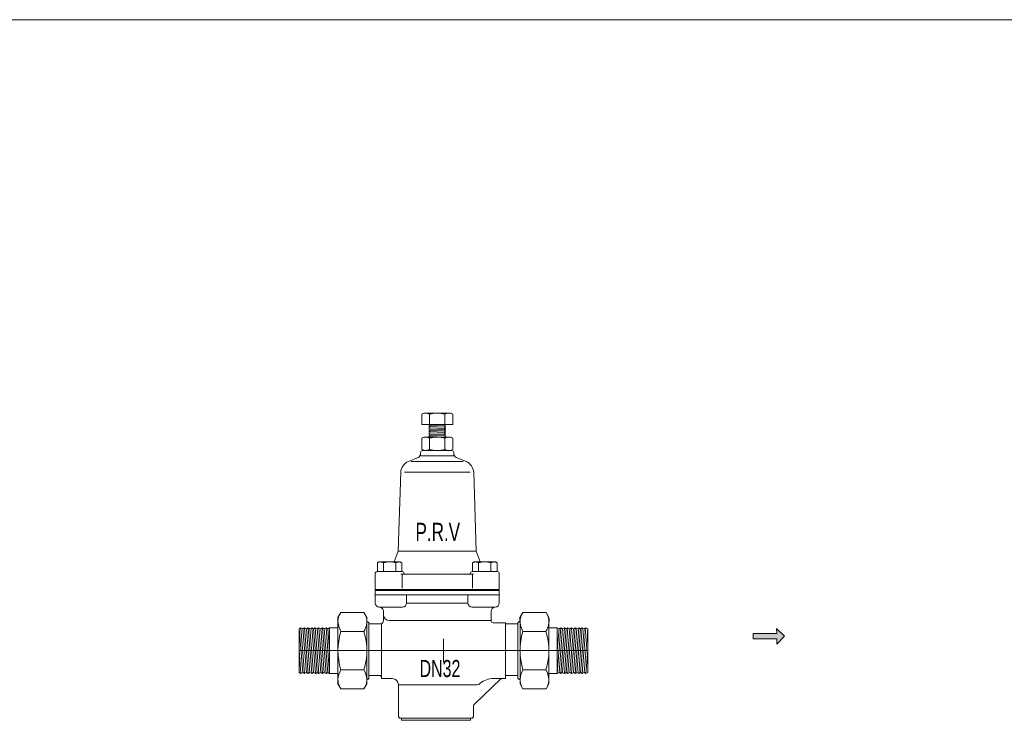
# Model space of a CAD drawing. Header units: millimetres. Extents: x 2339 to 23224, y 1509 to 18979.
# Tile 94 of 124: x 15357 to 16138, y 12654 to 13209. Entities that reach past the tile are written whole.
import ezdxf

# ---------------------------------------------------------------- set-up
doc = ezdxf.new("R2010")
doc.units = ezdxf.units.MM
doc.set_wipeout_variables(frame=1)
doc.layers.get('0').update_dxf_attribs({"lineweight": 0})
doc.styles.add('DISOCP', font='disocp.shx', dxfattribs={"width": 0.6})

# ---------------------------------------------------------------- blocks, each defined once
blk = doc.blocks.new('*U78')
h = blk.add_hatch(color=256)
h.set_gradient(color1=(0, 0, 255), rotation=180, tint=1)
h.paths.add_polyline_path([(0, 0), (-0.25, -0.25), (-0.25, -0.085), (-1, -0.085), (-1, 0.085), (-0.25, 0.085), (-0.25, 0.25)])
blk.add_lwpolyline([(0, 0), (-0.25, -0.25), (-0.25, -0.085), (-1, -0.085), (-1, 0.085), (-0.25, 0.085), (-0.25, 0.25)], close=True)
blk = doc.blocks.new('*U257')
at = {"xscale": 14.59459459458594, "yscale": 14.59459459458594, "zscale": 14.59459459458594}
blk.add_blockref('*U78', (159.08, 6.68), dxfattribs=at)
blk.add_wipeout([(-19.59, -32.47), (-19.59, -31.5), (-20.04, -31.5), (-20.73, -31.22), (-21.01, -30.54), (-21.01, -15.92), (-21.86, -13.88), (-23.9, -13.03), (-28.95, -13.03), (-28.95, -12.55), (-29.23, -11.86), (-29.92, -11.58), (-34.74, -11.58), (-34.74, -13), (-35.26, -13.51), (-35.71, -13.06), (-35.71, -15.44), (-37.09, -17.83), (-47.84, -17.83), (-49.22, -15.44), (-49.22, -10.62), (-66.45, -10.62), (-67.28, -10.13), (-67.28, 10.13), (-66.45, 10.62), (-49.22, 10.62), (-49.22, 15.44), (-47.84, 17.83), (-37.09, 17.83), (-35.71, 15.44), (-35.71, 13.06), (-35.26, 13.51), (-34.74, 13), (-34.74, 12.55), (-28.95, 12.55), (-28.25, 13.11), (-28, 13.93), (-28, 16.89), (-28, 18.34), (-28.56, 19.7), (-29.81, 20.27), (-31.28, 20.83), (-31.85, 22.2), (-31.85, 35.86), (-31.56, 36.54), (-30.88, 36.83), (-30.83, 40.92), (-30.06, 41.36), (-22.94, 41.36), (-21.11, 46.4), (-19.9, 83.19), (-18.84, 86.2), (-16.35, 88.18), (-10.94, 90.79), (-10.62, 92.34), (-10.13, 93.87), (-10.13, 99.02), (-9.16, 99.58), (-6.61, 99.58), (-6.75, 105.35), (-10.14, 105.47), (-10.14, 110.22), (-9.17, 110.78), (3.38, 110.78), (4.35, 110.22), (4.35, 105.47), (0.97, 105.47), (0.97, 99.58), (3.37, 99.58), (4.34, 99.02), (4.34, 93.87), (4.15, 93.26), (4.54, 93.02), (4.83, 92.34), (4.93, 91.22), (5.4, 90.49), (6.31, 89.96), (11.06, 87.98), (12.76, 86.57), (13.95, 84.24), (14.13, 82.66), (15.32, 46.4), (17.15, 41.36), (24.27, 41.36), (25.04, 40.92), (25.09, 36.83), (25.77, 36.54), (26.06, 35.86), (26.06, 22.2), (25.49, 20.83), (24.02, 20.27), (22.56, 19.45), (22.21, 18.34), (22.21, 13.99), (22.49, 13.31), (23.17, 13.03), (28.95, 13.03), (28.95, 12.55), (34.74, 12.55), (34.74, 13), (35.26, 13.51), (35.71, 13.06), (35.71, 15.44), (37.09, 17.83), (47.84, 17.83), (49.22, 15.44), (49.22, 10.62), (66.45, 10.62), (67.28, 10.13), (67.28, -10.13), (66.45, -10.62), (49.22, -10.62), (49.22, -15.44), (47.84, -17.83), (37.09, -17.83), (35.71, -15.44), (35.71, -13.06), (35.26, -13.51), (34.74, -13), (34.74, -11.58), (28.95, -11.58), (28.95, -13.03), (27.53, -13.03), (27.11, -13.07), (26.71, -13.21), (14.17, -25.2), (14.02, -30.56), (13.74, -31.22), (12.61, -31.22), (12.61, -32.47)])
at = {"ltscale": 0.6}
for p, q in [((-9.17, 110.78), (-10.14, 110.22)), ((3.38, 110.78), (4.35, 110.22)), ((-10.14, 110.22), (-10.14, 105.47)), ((-6.52, 110.22), (-6.52, 105.47)), ((0.73, 110.22), (0.73, 105.47)), ((4.35, 110.22), (4.35, 105.47)), ((-9.16, 99.58), (-10.13, 99.02)), ((3.37, 99.58), (4.34, 99.02)), ((-9.16, 93.31), (-10.13, 93.87)), ((3.37, 93.31), (4.34, 93.87)), ((-30.06, 41.36), (-30.83, 40.92)), ((-20.12, 41.36), (-19.35, 40.92)), ((14.33, 41.36), (13.56, 40.92)), ((24.27, 41.36), (25.04, 40.92))]:
    blk.add_line(p, q, dxfattribs=at)
for p, q in [((-9.17, 110.78), (3.38, 110.78)), ((-10.14, 105.47), (4.35, 105.47)), ((-6.52, 105.47), (-6.75, 105.35)), ((-6.75, 105.35), (-6.25, 105.03)), ((-6.25, 105.03), (-6.75, 104.72)), ((-6.25, 105.03), (-6.75, 104.72)), ((-6.25, 104.45), (-6.75, 104.72)), ((-6.25, 104.45), (-6.75, 104.72)), ((-6.25, 104.45), (-6.75, 104.14)), ((-6.25, 103.87), (-6.75, 104.14)), ((-6.25, 103.87), (-6.75, 103.56)), ((-6.25, 103.29), (-6.75, 103.56)), ((-6.25, 103.29), (-6.75, 102.98)), ((-6.25, 102.71), (-6.75, 102.98)), ((-6.25, 102.71), (-6.75, 102.4)), ((-6.25, 102.13), (-6.75, 102.4)), ((-6.25, 102.13), (-6.75, 101.82)), ((-6.25, 101.55), (-6.75, 101.82)), ((-6.25, 101.55), (-6.75, 101.24)), ((-6.25, 100.97), (-6.75, 101.24)), ((-6.25, 105.03), (0.45, 104.81)), ((-6.25, 104.45), (0.45, 104.21)), ((-6.25, 103.87), (0.45, 103.63)), ((-6.25, 103.29), (0.45, 103.05)), ((-6.25, 102.71), (0.45, 102.49)), ((-6.25, 102.13), (0.45, 101.91)), ((0.45, 101.32), (-6.25, 101.55)), ((0.31, 105.47), (0.96, 105.12)), ((0.96, 105.12), (0.45, 104.81)), ((0.45, 104.81), (0.96, 104.5)), ((0.45, 104.81), (0.96, 104.5)), ((0.45, 104.21), (0.96, 104.48)), ((0.45, 104.21), (0.96, 104.48)), ((0.45, 104.21), (0.96, 103.9)), ((0.45, 103.63), (0.96, 103.9)), ((0.45, 103.63), (0.96, 103.32)), ((0.45, 103.05), (0.96, 103.32)), ((0.45, 103.05), (0.96, 102.74)), ((0.45, 102.49), (0.96, 102.76)), ((0.45, 102.49), (0.96, 102.18)), ((0.45, 101.91), (0.96, 102.18)), ((0.45, 101.91), (0.96, 101.59)), ((0.45, 101.32), (0.96, 101.59)), ((0.45, 101.32), (0.96, 101.01)), ((-10.13, 93.87), (-10.13, 99.02)), ((-9.16, 99.58), (0.96, 99.58)), ((-6.25, 100.97), (-6.75, 100.65)), ((-6.25, 100.38), (-6.75, 100.65)), ((-6.25, 100.38), (-6.75, 100.07)), ((-6.25, 99.8), (-6.75, 100.07)), ((-6.25, 99.8), (-6.61, 99.58)), ((-6.51, 99.02), (-6.51, 93.87)), ((-6.25, 100.97), (0.45, 100.74)), ((0.45, 100.16), (-6.25, 100.38)), ((-6.25, 99.8), (0.45, 99.58)), ((0.45, 100.74), (0.96, 101.01)), ((0.45, 100.74), (0.96, 100.43)), ((0.45, 100.16), (0.96, 100.43)), ((0.45, 100.16), (0.96, 99.85)), ((0.45, 99.58), (0.96, 99.85)), ((0.72, 99.02), (0.72, 93.87)), ((3.37, 99.58), (0.96, 99.58)), ((4.34, 93.87), (4.34, 99.02)), ((-10.62, 92.34), (-10.62, 91.86)), ((-9.65, 93.31), (-6.75, 93.31)), ((-9.16, 93.31), (3.37, 93.31)), ((-9.16, 93.31), (3.37, 93.31)), ((-6.75, 93.31), (0.96, 93.31)), ((0.96, 93.31), (3.86, 93.31)), ((4.83, 92.34), (4.83, 91.86)), ((-11.8, 90.08), (-16.35, 88.18)), ((-15.01, 88.18), (9.22, 88.18)), ((-10.54, 90.79), (4.75, 90.79)), ((6.01, 90.08), (10.56, 88.18)), ((6.01, 90.08), (11.06, 87.98)), ((-21.11, 46.4), (-19.9, 83.19)), ((-18.2, 83.19), (12.41, 83.19)), ((15.32, 46.4), (14.11, 83.19)), ((-22.94, 41.36), (-21.11, 46.4)), ((-21.11, 46.4), (15.32, 46.4)), ((17.15, 41.36), (15.32, 46.4)), ((-30.06, 41.36), (-20.12, 41.36)), ((24.27, 41.36), (14.33, 41.36)), ((-30.88, 36.83), (-19.3, 36.83)), ((-30.83, 36.83), (-30.83, 40.92)), ((-30.83, 36.83), (-19.35, 36.83)), ((-27.96, 40.92), (-27.96, 36.83)), ((-22.22, 40.92), (-22.22, 36.83)), ((-19.35, 40.92), (-19.35, 36.83)), ((25.09, 36.83), (13.51, 36.83)), ((25.09, 36.83), (13.51, 36.83)), ((13.56, 40.92), (13.56, 36.83)), ((25.04, 36.83), (13.56, 36.83)), ((16.43, 40.92), (16.43, 36.83)), ((22.17, 40.92), (22.17, 36.83)), ((25.04, 36.83), (25.04, 40.92)), ((-31.85, 28.47), (-31.85, 35.86)), ((-19.89, 35.71), (14.1, 35.71)), ((-19.3, 35.71), (-19.3, 29.15)), ((-18.34, 35.71), (-18.34, 35.86)), ((12.55, 35.71), (12.55, 35.86)), ((13.51, 35.71), (13.51, 29.15)), ((26.06, 28.47), (26.06, 35.86)), ((-30.88, 28.47), (-31.85, 28.47)), ((-31.85, 27.99), (26.06, 27.99)), ((-31.85, 27.99), (-31.85, 26.06)), ((-30.88, 28.47), (25.09, 28.47)), ((-30.88, 28.47), (-30.88, 27.99)), ((25.09, 28.47), (25.09, 27.99)), ((25.09, 28.47), (25.09, 27.99)), ((25.09, 28.47), (26.06, 28.47)), ((25.09, 28.47), (26.06, 28.47)), ((26.06, 27.99), (26.06, 26.06)), ((-31.85, 26.06), (26.06, 26.06)), ((-31.85, 26.06), (-31.85, 22.2)), ((-31.85, 26.06), (-31.85, 22.2)), ((-31.85, 26.06), (-28.95, 26.06)), ((-31.85, 26.06), (-27.02, 26.06)), ((-17.19, 22.2), (-17.19, 26.06)), ((11.4, 22.2), (11.4, 26.06)), ((26.06, 26.06), (26.06, 22.2)), ((26.06, 26.06), (26.06, 22.2)), ((26.06, 26.06), (26.06, 22.2)), ((-29.81, 20.27), (-19.12, 20.27)), ((-17.19, 22.2), (-2.9, 22.2)), ((11.4, 22.2), (-2.9, 22.2)), ((24.13, 20.27), (13.33, 20.27)), ((-49.22, 15.44), (-47.84, 17.83)), ((-37.09, 17.83), (-47.84, 17.83)), ((-35.71, 15.44), (-37.09, 17.83)), ((-35.71, 15.44), (-35.71, 13.51)), ((-28, 18.34), (-28, 18.34)), ((-28, 18.34), (-28, 18.34)), ((-28, 18.34), (-28, 18.34)), ((-28, 13.99), (-28, 18.34)), ((-25.09, 13.99), (22.21, 13.99)), ((22.21, 18.34), (22.21, 18.24)), ((22.21, 18.34), (22.21, 18.34)), ((22.21, 13.99), (22.21, 18.34)), ((35.71, 15.44), (37.09, 17.83)), ((35.71, 15.44), (35.71, 13.51)), ((37.09, 17.83), (47.84, 17.83)), ((49.22, 15.44), (47.84, 17.83)), ((-66.45, 10.62), (-67.28, 10.13)), ((-67.28, -10.13), (-67.28, 10.13)), ((-65.61, -10.13), (-67.28, 10.13)), ((-66.45, 10.62), (-65.61, 10.13)), ((-66.45, 10.62), (-64.78, -10.62)), ((-64.78, 10.62), (-65.61, 10.13)), ((-63.94, -10.13), (-65.61, 10.13)), ((-64.78, 10.62), (-63.94, 10.13)), ((-64.78, 10.62), (-63.11, -10.62)), ((-63.11, 10.62), (-63.94, 10.13)), ((-62.27, -10.13), (-63.94, 10.13)), ((-63.11, 10.62), (-62.27, 10.13)), ((-63.11, 10.62), (-61.43, -10.62)), ((-61.43, 10.62), (-62.27, 10.13)), ((-60.6, -10.13), (-62.27, 10.13)), ((-61.43, 10.62), (-60.6, 10.13)), ((-61.43, 10.62), (-59.76, -10.62)), ((-59.76, 10.62), (-60.6, 10.13)), ((-58.93, -10.13), (-60.6, 10.13)), ((-59.76, 10.62), (-58.93, 10.13)), ((-59.76, 10.62), (-58.09, -10.62)), ((-58.09, 10.62), (-58.93, 10.13)), ((-57.26, -10.13), (-58.93, 10.13)), ((-58.09, 10.62), (-57.26, 10.13)), ((-58.09, 10.62), (-56.42, -10.62)), ((-56.42, 10.62), (-57.26, 10.13)), ((-55.58, -10.13), (-57.26, 10.13)), ((-56.42, 10.62), (-55.58, 10.13)), ((-56.42, 10.62), (-54.75, -10.62)), ((-54.75, 10.62), (-55.58, 10.13)), ((-53.91, -10.13), (-55.58, 10.13)), ((-54.75, 10.62), (-53.91, 10.13)), ((-54.75, 10.62), (-53.08, -10.62)), ((-53.08, 10.62), (-53.91, 10.13)), ((-53.08, 0), (-53.91, 10.13)), ((-53.08, 10.62), (-53.08, -10.62)), ((-49.22, 10.62), (-53.08, 10.62)), ((-50.18, 10.62), (-53.08, 10.62)), ((-49.22, -15.44), (-49.22, 13.37)), ((-35.71, 13.06), (-35.26, 13.51)), ((-35.71, 13.51), (-35.71, 12.79)), ((-35.71, -15.44), (-35.71, 13.37)), ((-35.71, 12.79), (-35.71, -12.79)), ((-34.74, 13), (-35.26, 13.51)), ((-34.74, 13), (-34.74, 12.55)), ((-34.74, 12.55), (-34.74, -11.58)), ((-28.95, 12.55), (-34.74, 12.55)), ((-28.95, -13.03), (-28.95, 12.55)), ((28.95, 13.03), (23.17, 13.03)), ((28.95, 13.03), (27.03, 13.03)), ((28.95, -13.03), (28.95, 13.03)), ((28.95, 12.55), (34.74, 12.55)), ((34.74, 13), (35.26, 13.51)), ((34.74, 13), (34.74, 12.55)), ((34.74, 12.55), (34.74, -11.58)), ((35.71, 13.06), (35.26, 13.51)), ((35.71, 13.51), (35.71, 12.79)), ((35.71, -15.44), (35.71, 13.37)), ((35.71, 12.79), (35.71, -12.79)), ((49.22, -15.44), (49.22, 13.37)), ((49.22, 10.62), (53.08, 10.62)), ((53.08, 10.62), (53.08, -10.62)), ((53.08, 10.62), (53.91, 10.13)), ((54.75, 10.62), (53.08, -10.62)), ((53.08, 0), (53.91, 10.13)), ((54.75, 10.62), (53.91, 10.13)), ((53.91, -10.13), (55.58, 10.13)), ((54.75, 10.62), (55.58, 10.13)), ((56.42, 10.62), (54.75, -10.62)), ((56.42, 10.62), (55.58, 10.13)), ((55.58, -10.13), (57.26, 10.13)), ((56.42, 10.62), (57.26, 10.13)), ((58.09, 10.62), (56.42, -10.62)), ((58.09, 10.62), (57.26, 10.13)), ((57.26, -10.13), (58.93, 10.13)), ((58.09, 10.62), (58.93, 10.13)), ((59.76, 10.62), (58.09, -10.62)), ((59.76, 10.62), (58.93, 10.13)), ((58.93, -10.13), (60.6, 10.13)), ((59.76, 10.62), (60.6, 10.13)), ((61.43, 10.62), (59.76, -10.62)), ((61.43, 10.62), (60.6, 10.13)), ((60.6, -10.13), (62.27, 10.13)), ((61.43, 10.62), (62.27, 10.13)), ((63.11, 10.62), (61.43, -10.62)), ((63.11, 10.62), (62.27, 10.13)), ((62.27, -10.13), (63.94, 10.13)), ((63.11, 10.62), (63.94, 10.13)), ((64.78, 10.62), (63.11, -10.62)), ((64.78, 10.62), (63.94, 10.13)), ((63.94, -10.13), (65.61, 10.13)), ((64.78, 10.62), (65.61, 10.13)), ((66.45, 10.62), (64.78, -10.62)), ((66.45, 10.62), (65.61, 10.13)), ((65.61, -10.13), (67.28, 10.13)), ((66.45, 10.62), (67.28, 10.13)), ((67.28, -10.13), (67.28, 10.13)), ((-47.84, 8.91), (-37.09, 8.91)), ((-35.71, -15.44), (-35.71, 8.91)), ((0, -5.43), (0, 5.43)), ((35.71, -15.44), (35.71, 8.91)), ((47.84, 8.91), (37.09, 8.91)), ((-67.28, 0), (-66.45, -10.62)), ((-67.28, 0), (67.28, 0)), ((-35.71, 0), (-35.71, -15.44)), ((-28.95, 0), (-28.95, 3.37)), ((-28.95, 0), (-28.95, 3.37)), ((35.71, 0), (35.71, -15.44)), ((67.28, 0), (66.45, -10.62)), ((-47.84, -8.91), (-37.09, -8.91)), ((47.84, -8.91), (37.09, -8.91)), ((-66.45, -10.62), (-67.28, -10.13)), ((-66.45, -10.62), (-65.61, -10.13)), ((-64.78, -10.62), (-65.61, -10.13)), ((-64.78, -10.62), (-63.94, -10.13)), ((-63.11, -10.62), (-63.94, -10.13)), ((-63.11, -10.62), (-62.27, -10.13)), ((-61.43, -10.62), (-62.27, -10.13)), ((-61.43, -10.62), (-60.6, -10.13)), ((-59.76, -10.62), (-60.6, -10.13)), ((-59.76, -10.62), (-58.93, -10.13)), ((-58.09, -10.62), (-58.93, -10.13)), ((-58.09, -10.62), (-57.26, -10.13)), ((-56.42, -10.62), (-57.26, -10.13)), ((-56.42, -10.62), (-55.58, -10.13)), ((-54.75, -10.62), (-55.58, -10.13)), ((-54.75, -10.62), (-53.91, -10.13)), ((-53.08, -10.62), (-53.91, -10.13)), ((-49.22, -10.62), (-53.08, -10.62)), ((-50.18, -10.62), (-53.08, -10.62)), ((-35.71, -13.51), (-35.71, -12.79)), ((-35.71, -13.06), (-35.26, -13.51)), ((-35.71, -15.44), (-35.71, -13.51)), ((-34.74, -13), (-35.26, -13.51)), ((-34.74, -13), (-34.74, -11.58)), ((-29.92, -11.58), (-34.74, -11.58)), ((-28.95, -13.03), (-28.95, -12.55)), ((-28.95, -13.03), (-23.9, -13.03)), ((-25.35, -13.03), (-23.9, -13.03)), ((-23.9, -13.03), (-23.9, -13.03)), ((26.71, -13.21), (14.58, -24.84)), ((26.86, -13.03), (22.56, -13.03)), ((28.95, -13.03), (26.86, -13.03)), ((28.95, -13.03), (27.53, -13.03)), ((28.95, -11.58), (34.74, -11.58)), ((34.74, -13), (34.74, -11.58)), ((34.74, -13), (35.26, -13.51)), ((35.71, -13.06), (35.26, -13.51)), ((35.71, -13.51), (35.71, -12.79)), ((35.71, -15.44), (35.71, -13.51)), ((49.22, -10.62), (53.08, -10.62)), ((53.08, -10.62), (53.91, -10.13)), ((54.75, -10.62), (53.91, -10.13)), ((54.75, -10.62), (55.58, -10.13)), ((56.42, -10.62), (55.58, -10.13)), ((56.42, -10.62), (57.26, -10.13)), ((58.09, -10.62), (57.26, -10.13)), ((58.09, -10.62), (58.93, -10.13)), ((59.76, -10.62), (58.93, -10.13)), ((59.76, -10.62), (60.6, -10.13)), ((61.43, -10.62), (60.6, -10.13)), ((61.43, -10.62), (62.27, -10.13)), ((63.11, -10.62), (62.27, -10.13)), ((63.11, -10.62), (63.94, -10.13)), ((64.78, -10.62), (63.94, -10.13)), ((64.78, -10.62), (65.61, -10.13)), ((66.45, -10.62), (65.61, -10.13)), ((66.45, -10.62), (67.28, -10.13)), ((-49.22, -15.44), (-47.84, -17.83)), ((-47.84, -17.83), (-37.09, -17.83)), ((-35.71, -15.44), (-37.09, -17.83)), ((-21.01, -15.92), (15.13, -15.92)), ((-21.01, -15.92), (-21.01, -30.54)), ((35.71, -15.44), (37.09, -17.83)), ((47.84, -17.83), (37.09, -17.83)), ((49.22, -15.44), (47.84, -17.83)), ((14.02, -25.72), (14.02, -30.54)), ((-19.59, -31.5), (-20.04, -31.5)), ((-19.59, -31.5), (-19.59, -32.47)), ((-19.59, -31.5), (12.61, -31.5)), ((12.61, -31.5), (12.61, -32.47)), ((12.61, -31.5), (13.06, -31.5)), ((14.02, -30.49), (14.02, -30.54)), ((-19.59, -32.47), (-2.9, -32.47)), ((-17.66, -32.47), (-16.56, -32.47)), ((12.61, -32.47), (-2.9, -32.47))]:
    blk.add_line(p, q)
for centre, radius, start, end in [((-8.37, 107.72), 3.06, 89.1246, 114.7403), ((-8.75, 106.21), 4.58, 60.8754, 84.7403), ((-2.9, 98.79), 11.99, 72.412, 107.588), ((2.96, 106.21), 4.58, 95.2597, 119.1246), ((2.58, 107.72), 3.06, 65.2597, 90.8754), ((-8.37, 96.53), 3.05, 89.1246, 114.7403), ((-8.74, 95.02), 4.58, 60.8754, 84.7403), ((-2.9, 87.6), 11.98, 72.412, 107.588), ((2.95, 95.02), 4.58, 95.2597, 119.1246), ((2.58, 96.53), 3.05, 65.2597, 90.8754), ((-8.37, 96.36), 3.05, 245.2597, 270.8754), ((-8.74, 97.87), 4.58, 275.2597, 299.1246), ((-2.9, 105.28), 11.98, 252.412, 287.588), ((2.95, 97.87), 4.58, 240.8754, 264.7403), ((2.58, 96.36), 3.05, 269.1246, 294.7403), ((-29.43, 38.94), 2.42, 89.1246, 114.7403), ((-29.73, 37.74), 3.63, 60.8753, 84.7403), ((-25.09, 31.86), 9.5, 72.412, 107.588), ((-20.45, 37.74), 3.63, 95.2597, 119.1247), ((-20.75, 38.94), 2.42, 65.2597, 90.8754), ((14.96, 38.94), 2.42, 89.1246, 114.7403), ((14.66, 37.74), 3.63, 60.8753, 84.7403), ((19.3, 31.86), 9.5, 72.412, 107.588), ((23.94, 37.74), 3.63, 95.2597, 119.1247), ((23.64, 38.94), 2.42, 65.2597, 90.8754)]:
    blk.add_arc(centre, radius, start, end, dxfattribs=at)
for centre, radius, start, end in [((-12.55, 91.86), 1.93, 292.6199, 0), ((-9.65, 92.34), 0.965, 90, 180), ((3.86, 92.34), 0.965, 0, 90), ((6.76, 91.86), 1.93, 180, 247.3801), ((-14.12, 82.84), 5.79, 112.6199, 176.4995), ((8.33, 82.84), 5.79, 3.5005, 67.3801), ((-30.88, 35.86), 0.965, 90, 180), ((-19.3, 35.86), 0.965, 0, 90), ((13.51, 35.86), 0.965, 90, 180), ((25.09, 35.86), 0.965, 0, 90), ((-29.92, 22.2), 1.93, 180, 270), ((-29.93, 18.34), 1.93, 0, 90), ((-29.93, 18.34), 1.93, 0, 90), ((-29.93, 18.34), 1.93, 0, 90), ((-19.12, 22.2), 1.93, 270, 0), ((13.33, 22.2), 1.93, 180, 270), ((24.14, 18.34), 1.93, 90, 180), ((24.13, 22.2), 1.93, 270, 0), ((-37.98, 14.41), 11.28, 174.7403, 209.1246), ((-41.7, 13.49), 7.52, 144.7403, 180.8754), ((-43.23, 13.49), 7.52, 359.1246, 35.2597), ((-46.94, 14.41), 11.28, 330.8754, 5.2597), ((-29.48, 13.93), 1.48, 290.3083, 2.3116), ((-25.1, 16.89), 2.9, 180, 270), ((23.17, 13.99), 0.965, 180, 270), ((46.94, 14.41), 11.28, 174.7403, 209.1246), ((43.23, 13.49), 7.52, 144.7403, 180.8754), ((41.7, 13.49), 7.52, 359.1246, 35.2597), ((37.98, 14.41), 11.28, 330.8754, 5.2597), ((-19.71, 0), 29.5, 162.412, 197.588), ((-65.21, 0), 29.5, 342.412, 17.588), ((65.21, 0), 29.5, 162.412, 197.588), ((19.71, 0), 29.5, 342.412, 17.588), ((-37.98, -14.41), 11.28, 150.8754, 174.7403), ((-46.94, -14.41), 11.28, 5.2597, 29.1246), ((46.94, -14.41), 11.28, 150.8754, 174.7403), ((37.98, -14.41), 11.28, 5.2597, 29.1246), ((-41.7, -13.49), 7.52, 179.1246, 204.7403), ((-43.23, -13.49), 7.52, 335.2597, 0.8754), ((-29.92, -12.55), 0.965, 0, 90), ((-23.9, -15.92), 2.9, 0, 90), ((23.25, -22.84), 9.83, 94.042, 133.8045), ((27.53, -14.96), 1.93, 90, 115), ((27.53, -14.96), 1.93, 90, 115), ((43.23, -13.49), 7.52, 179.1246, 204.7403), ((41.7, -13.49), 7.52, 335.2597, 0.8754), ((15.13, -11.1), 4.83, 270, 285.8364), ((14.99, -25.72), 0.965, 115, 180), ((-20.04, -30.54), 0.965, 180, 270), ((13.06, -30.54), 0.965, 270, 0), ((13.06, -30.54), 0.965, 270, 0)]:
    blk.add_arc(centre, radius, start, end)
at = {"style": 'DISOCP', "width": 0.7}
for s, height, p in [('P.R.V', 8.507, (-13.03, 51.09)), ('DN32', 7.961, (-11.15, -12.31))]:
    blk.add_text(s, height=height, dxfattribs=at).set_placement(p)

msp = doc.modelspace()

# ---------------------------------------------------------------- linework, layer by layer
msp.add_line((2339.05, 13208.87), (20193.09, 13208.87))

# ---------------------------------------------------------------- block references
at = {"xscale": 1.69971957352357, "yscale": 1.69971957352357, "zscale": 1.69971957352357, "rotation": 0.008211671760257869}
msp.add_blockref('*U257', (15693.09, 12708.87), dxfattribs=at)

doc.saveas('drawing.dxf')
